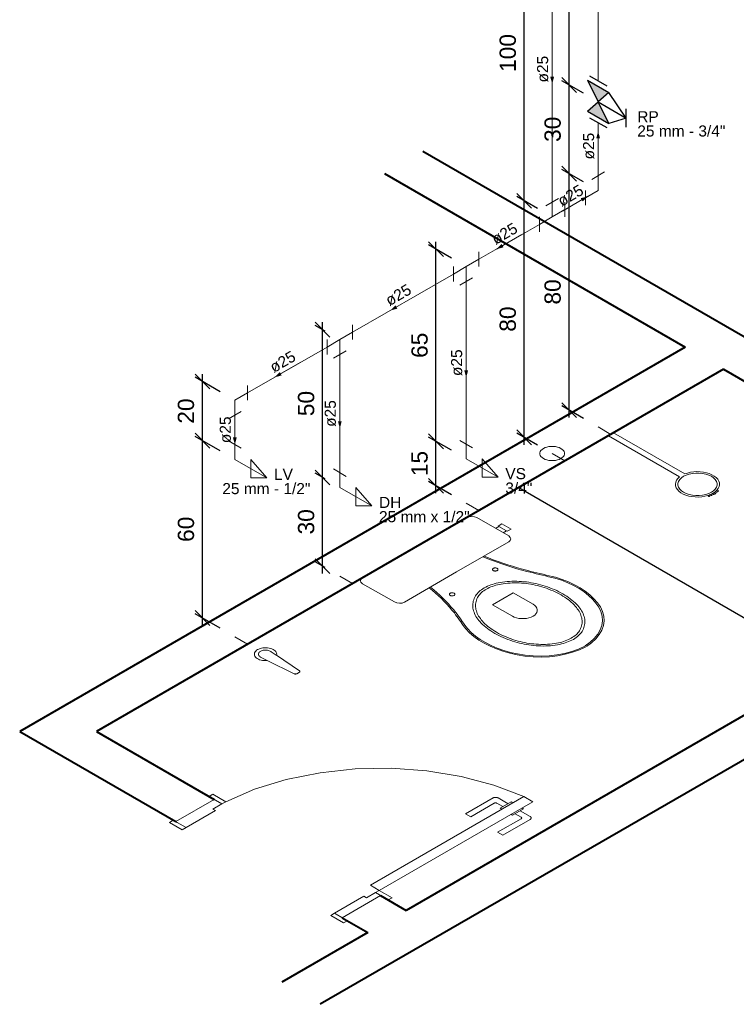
# Model space of a CAD drawing. Header units: millimetres. Extents: x 26 to 1362, y 24 to 358.
# Tile 132 of 256: x 644 to 653, y 307 to 321. Entities that reach past the tile are written whole.
import ezdxf

# ---------------------------------------------------------------- set-up
doc = ezdxf.new("R2010")
doc.units = ezdxf.units.MM
doc.linetypes.add('HIDDEN2', pattern=[4.7625, 3.175, -1.5875])
for name, color, linetype, lineweight in [('AF-Condutos', 4, 'Continuous', 5), ('AF-Conexões', 9, 'Continuous', 5), ('AF-Sentido conduto', 9, 'Continuous', 5), ('AF-Textos conduto', 7, 'Continuous', 5), ('Cotas', 1, 'Continuous', 5), ('MB_ALVENARIA', 7, 'Continuous', 40), ('MB_ESQUADRIA', 7, 'Continuous', 5), ('MB_MOBILIÁRIO', 8, 'Continuous', 13), ('Nível 1', 7, 'Continuous', 5), ('Texto da cota', 7, 'Continuous', 5), ('Textos', 7, 'Continuous', 5)]:
    doc.layers.add(name, color=color, linetype=linetype, lineweight=lineweight)
for name, color, linetype in [('ARQ-PISO', 8, 'Continuous'), ('Simbolos', 5, 'Continuous'), ('Simbolos_int', 2, 'Continuous')]:
    doc.layers.add(name, color=color, linetype=linetype)
doc.styles.add('arial', font='arial.ttf')
doc.styles.get("Standard").update_dxf_attribs({"font": 'arial.ttf'})
doc.dimstyles.new('UM_25.000000', dxfattribs={"dimtxt": 0.18, "dimasz": 0.2, "dimexe": 0.1, "dimexo": 0.2, "dimgap": 0, "dimtad": 1, "dimtih": 1, "dimtoh": 1, "dimdec": 1, "dimlfac": 25, "dimzin": 0, "dimdsep": 46, "dimtxsty": 'Standard', "dimcen": 0.09, "dimdle": 0.1, "dimadec": 1, "dimazin": 2, "dimtfac": 1, "dimtdec": 4, "dimtofl": 0, "dimtmove": 0, "dimatfit": 3, "dimfxl": 1, "dimtolj": 1, "dimarcsym": 0})

# ---------------------------------------------------------------- blocks, each defined once
blk = doc.blocks.new('_Oblique')
at = {"color": 0, "linetype": 'ByBlock', "lineweight": -2}
blk.add_line((-0.5, -0.5), (0.5, 0.5), dxfattribs=at)
blk = doc.blocks.new('*D271')
at = {"layer": 'Cotas', "color": 0, "lineweight": -2, "transparency": 16777216}
for p, q in [((645.994, 312.479), (645.994, 315.079)), ((646.233, 314.841), (645.894, 315.037)), ((646.233, 312.441), (645.894, 312.637))]:
    blk.add_line(p, q, dxfattribs=at)
at = {"layer": 'DEFPOINTS', "color": 0, "transparency": 16777216}
for p in [(645.994, 314.979), (646.433, 314.726), (646.433, 312.326)]:
    blk.add_point(p, dxfattribs=at)
at = {"layer": 'Cotas', "color": 0, "lineweight": -2, "transparency": 16777216, "xscale": 0.2, "yscale": 0.2, "zscale": 0.2}
for p, rotation in [((645.994, 314.979), 90), ((645.994, 312.579), 270)]:
    blk.add_blockref('_Oblique', p, dxfattribs=dict(at, rotation=rotation))
blk = doc.blocks.new('*D272')
at = {"layer": 'Cotas', "color": 0, "lineweight": -2, "transparency": 16777216}
for p, q in [((645.994, 314.879), (645.994, 315.879)), ((646.233, 315.641), (645.894, 315.837)), ((646.233, 314.841), (645.894, 315.037))]:
    blk.add_line(p, q, dxfattribs=at)
at = {"layer": 'DEFPOINTS', "color": 0, "transparency": 16777216}
for p in [(645.994, 315.779), (646.433, 315.526), (646.433, 314.726)]:
    blk.add_point(p, dxfattribs=at)
at = {"layer": 'Cotas', "color": 0, "lineweight": -2, "transparency": 16777216, "xscale": 0.2, "yscale": 0.2, "zscale": 0.2}
for p, rotation in [((645.994, 315.779), 90), ((645.994, 314.979), 270)]:
    blk.add_blockref('_Oblique', p, dxfattribs=dict(at, rotation=rotation))
blk = doc.blocks.new('*D273')
at = {"layer": 'Cotas', "color": 0, "lineweight": -2, "transparency": 16777216}
for p, q in [((647.654, 314.461), (647.52, 314.539)), ((647.62, 313.181), (647.62, 314.581)), ((647.654, 313.261), (647.52, 313.339))]:
    blk.add_line(p, q, dxfattribs=at)
at = {"layer": 'DEFPOINTS', "color": 0, "transparency": 16777216}
for p in [(647.62, 314.481), (647.854, 314.346), (647.854, 313.146)]:
    blk.add_point(p, dxfattribs=at)
at = {"layer": 'Cotas', "color": 0, "lineweight": -2, "transparency": 16777216, "xscale": 0.2, "yscale": 0.2, "zscale": 0.2}
for p, rotation in [((647.62, 314.481), 90), ((647.62, 313.281), 270)]:
    blk.add_blockref('_Oblique', p, dxfattribs=dict(at, rotation=rotation))
blk = doc.blocks.new('*D274')
at = {"layer": 'Cotas', "color": 0, "lineweight": -2, "transparency": 16777216}
for p, q in [((647.654, 316.461), (647.52, 316.539)), ((647.62, 314.381), (647.62, 316.581)), ((647.654, 314.461), (647.52, 314.539))]:
    blk.add_line(p, q, dxfattribs=at)
at = {"layer": 'DEFPOINTS', "color": 0, "transparency": 16777216}
for p in [(647.62, 316.481), (647.854, 316.346), (647.854, 314.346)]:
    blk.add_point(p, dxfattribs=at)
at = {"layer": 'Cotas', "color": 0, "lineweight": -2, "transparency": 16777216, "xscale": 0.2, "yscale": 0.2, "zscale": 0.2}
for p, rotation in [((647.62, 316.481), 90), ((647.62, 314.481), 270)]:
    blk.add_blockref('_Oblique', p, dxfattribs=dict(at, rotation=rotation))
blk = doc.blocks.new('*D275')
at = {"layer": 'Cotas', "color": 0, "lineweight": -2, "transparency": 16777216}
for p, q in [((649.155, 314.269), (649.155, 315.069)), ((649.364, 314.848), (649.055, 315.027)), ((649.364, 314.248), (649.055, 314.427))]:
    blk.add_line(p, q, dxfattribs=at)
at = {"layer": 'DEFPOINTS', "color": 0, "transparency": 16777216}
for p in [(649.155, 314.969), (649.564, 314.733), (649.564, 314.133)]:
    blk.add_point(p, dxfattribs=at)
at = {"layer": 'Cotas', "color": 0, "lineweight": -2, "transparency": 16777216, "xscale": 0.2, "yscale": 0.2, "zscale": 0.2}
for p, rotation in [((649.155, 314.969), 90), ((649.155, 314.369), 270)]:
    blk.add_blockref('_Oblique', p, dxfattribs=dict(at, rotation=rotation))
blk = doc.blocks.new('*D276')
at = {"layer": 'Cotas', "color": 0, "lineweight": -2, "transparency": 16777216}
for p, q in [((649.364, 317.448), (649.055, 317.627)), ((649.155, 314.869), (649.155, 317.669)), ((649.364, 314.848), (649.055, 315.027))]:
    blk.add_line(p, q, dxfattribs=at)
at = {"layer": 'DEFPOINTS', "color": 0, "transparency": 16777216}
for p in [(649.155, 317.569), (649.564, 317.333), (649.564, 314.733)]:
    blk.add_point(p, dxfattribs=at)
at = {"layer": 'Cotas', "color": 0, "lineweight": -2, "transparency": 16777216, "xscale": 0.2, "yscale": 0.2, "zscale": 0.2}
for p, rotation in [((649.155, 317.569), 90), ((649.155, 314.969), 270)]:
    blk.add_blockref('_Oblique', p, dxfattribs=dict(at, rotation=rotation))
blk = doc.blocks.new('*D277')
at = {"layer": 'Cotas', "color": 0, "lineweight": -2, "transparency": 16777216}
for p, q in [((650.528, 318.12), (650.249, 318.281)), ((650.349, 314.923), (650.349, 318.323)), ((650.528, 314.92), (650.249, 315.081))]:
    blk.add_line(p, q, dxfattribs=at)
at = {"layer": 'DEFPOINTS', "color": 0, "transparency": 16777216}
for p in [(650.349, 318.223), (650.728, 318.005), (650.728, 314.805)]:
    blk.add_point(p, dxfattribs=at)
at = {"layer": 'Cotas', "color": 0, "lineweight": -2, "transparency": 16777216, "xscale": 0.2, "yscale": 0.2, "zscale": 0.2}
for p, rotation in [((650.349, 318.223), 90), ((650.349, 315.023), 270)]:
    blk.add_blockref('_Oblique', p, dxfattribs=dict(at, rotation=rotation))
blk = doc.blocks.new('*D278')
at = {"layer": 'Cotas', "color": 0, "lineweight": -2, "transparency": 16777216}
for p, q in [((650.528, 322.12), (650.249, 322.281)), ((650.349, 318.123), (650.349, 322.323)), ((650.528, 318.12), (650.249, 318.281))]:
    blk.add_line(p, q, dxfattribs=at)
at = {"layer": 'DEFPOINTS', "color": 0, "transparency": 16777216}
for p in [(650.349, 322.223), (650.728, 322.005), (650.728, 318.005)]:
    blk.add_point(p, dxfattribs=at)
at = {"layer": 'Cotas', "color": 0, "lineweight": -2, "transparency": 16777216, "xscale": 0.2, "yscale": 0.2, "zscale": 0.2}
for p, rotation in [((650.349, 322.223), 90), ((650.349, 318.223), 270)]:
    blk.add_blockref('_Oblique', p, dxfattribs=dict(at, rotation=rotation))
blk = doc.blocks.new('*D280')
at = {"layer": 'Cotas', "color": 0, "lineweight": -2, "transparency": 16777216}
for p, q in [((651.15, 318.479), (650.856, 318.649)), ((650.956, 315.291), (650.956, 318.691)), ((651.15, 315.279), (650.856, 315.449))]:
    blk.add_line(p, q, dxfattribs=at)
at = {"layer": 'DEFPOINTS', "color": 0, "transparency": 16777216}
for p in [(650.956, 318.591), (651.35, 318.364), (651.35, 315.164)]:
    blk.add_point(p, dxfattribs=at)
at = {"layer": 'Cotas', "color": 0, "lineweight": -2, "transparency": 16777216, "xscale": 0.2, "yscale": 0.2, "zscale": 0.2}
for p, rotation in [((650.956, 318.591), 90), ((650.956, 315.391), 270)]:
    blk.add_blockref('_Oblique', p, dxfattribs=dict(at, rotation=rotation))
blk = doc.blocks.new('*D281')
at = {"layer": 'Cotas', "color": 0, "lineweight": -2, "transparency": 16777216}
for p, q in [((651.15, 319.679), (650.856, 319.849)), ((650.956, 318.491), (650.956, 319.891)), ((651.15, 318.479), (650.856, 318.649))]:
    blk.add_line(p, q, dxfattribs=at)
at = {"layer": 'DEFPOINTS', "color": 0, "transparency": 16777216}
for p in [(650.956, 319.791), (651.35, 319.564), (651.35, 318.364)]:
    blk.add_point(p, dxfattribs=at)
at = {"layer": 'Cotas', "color": 0, "lineweight": -2, "transparency": 16777216, "xscale": 0.2, "yscale": 0.2, "zscale": 0.2}
for p, rotation in [((650.956, 319.791), 90), ((650.956, 318.591), 270)]:
    blk.add_blockref('_Oblique', p, dxfattribs=dict(at, rotation=rotation))
blk = doc.blocks.new('*D282')
at = {"layer": 'Cotas', "color": 0, "lineweight": -2, "transparency": 16777216}
for p, q in [((651.15, 323.679), (650.856, 323.849)), ((650.956, 319.691), (650.956, 323.891)), ((651.15, 319.679), (650.856, 319.849))]:
    blk.add_line(p, q, dxfattribs=at)
at = {"layer": 'DEFPOINTS', "color": 0, "transparency": 16777216}
for p in [(650.956, 323.791), (651.35, 323.564), (651.35, 319.564)]:
    blk.add_point(p, dxfattribs=at)
at = {"layer": 'Cotas', "color": 0, "lineweight": -2, "transparency": 16777216, "xscale": 0.2, "yscale": 0.2, "zscale": 0.2}
for p, rotation in [((650.956, 323.791), 90), ((650.956, 319.791), 270)]:
    blk.add_blockref('_Oblique', p, dxfattribs=dict(at, rotation=rotation))

msp = doc.modelspace()

# ---------------------------------------------------------------- hatches: boundary and pattern name
at = {"layer": 'AF-Sentido conduto', "linetype": 'Continuous'}
for points in [[(650.7276, 319.8049), (650.7535, 319.9015), (650.7017, 319.9015)], [(651.3495, 319.164), (651.3236, 319.0674), (651.3754, 319.0674)], [(651.2118, 318.2844), (651.1152, 318.2585), (651.1411, 318.2137)], [(649.9725, 317.5689), (650.0691, 317.5948), (650.0432, 317.6397)], [(648.5357, 316.7394), (648.6323, 316.7653), (648.6064, 316.8101)], [(646.9704, 315.8357), (647.067, 315.8616), (647.0411, 315.9064)], [(649.5638, 315.833), (649.5897, 315.9296), (649.5379, 315.9296)], [(647.854, 315.1458), (647.8799, 315.2424), (647.8281, 315.2424)], [(646.4332, 314.9255), (646.459, 315.0221), (646.4073, 315.0221)]]:
    msp.add_hatch(color=256, dxfattribs=at).paths.add_polyline_path(points)
at = {"layer": 'Simbolos', "linetype": 'Continuous'}
for points in [[(651.2043, 319.8578), (651.4953, 319.6898), (651.3501, 319.5636)], [(651.3501, 319.5636), (651.2043, 319.4378), (651.4953, 319.2698)]]:
    msp.add_hatch(color=256, dxfattribs=at).paths.add_polyline_path(points)

# ---------------------------------------------------------------- linework, layer by layer
at = {"layer": 'AF-Condutos'}
for p, q in [((651.3495, 319.8468), (651.3495, 323.364)), ((650.7276, 321.7221), (650.7276, 318.2049)), ((651.3495, 318.564), (651.3495, 319.2812)), ((650.9008, 318.1049), (651.1763, 318.264)), ((650.5544, 317.9049), (649.737, 317.433)), ((649.3906, 317.233), (648.0272, 316.4458)), ((649.5638, 317.133), (649.5638, 314.933)), ((647.6808, 316.2458), (646.6064, 315.6255)), ((647.854, 316.1458), (647.854, 314.5458)), ((646.4332, 315.3255), (646.4332, 314.9255))]:
    msp.add_line(p, q, dxfattribs=at)
at = {"layer": 'AF-Conexões'}
for p, q in [((651.4361, 318.614), (651.2629, 318.514)), ((651.3495, 318.364), (651.3495, 318.564)), ((650.8142, 318.2549), (650.641, 318.1549)), ((651.1763, 318.364), (651.1763, 318.164)), ((651.3495, 318.364), (651.1763, 318.264)), ((650.7276, 318.0049), (650.7276, 318.2049)), ((650.9008, 318.0049), (650.9008, 318.2049)), ((650.5544, 318.0049), (650.5544, 317.8049)), ((650.7276, 318.0049), (650.5544, 317.9049)), ((650.7276, 318.0049), (650.9008, 318.1049)), ((649.737, 317.333), (649.737, 317.533)), ((649.3906, 317.333), (649.3906, 317.133)), ((649.5638, 317.333), (649.3906, 317.233)), ((649.5638, 317.333), (649.737, 317.433)), ((649.5638, 317.333), (649.5638, 317.133)), ((649.4772, 317.083), (649.6504, 317.183)), ((648.0272, 316.3458), (648.0272, 316.5458)), ((647.854, 316.3458), (648.0272, 316.4458)), ((647.6808, 316.3458), (647.6808, 316.1458)), ((647.854, 316.3458), (647.6808, 316.2458)), ((647.854, 316.3458), (647.854, 316.1458)), ((647.7674, 316.0958), (647.9406, 316.1958)), ((646.6064, 315.5255), (646.6064, 315.7255)), ((646.4332, 315.5255), (646.6064, 315.6255)), ((646.4332, 315.5255), (646.4332, 315.3255)), ((646.3466, 315.2755), (646.5198, 315.3755)), ((646.3466, 314.9755), (646.5198, 314.8755)), ((646.4332, 314.7255), (646.4332, 314.9255)), ((649.4772, 314.983), (649.6504, 314.883)), ((649.5638, 314.733), (649.5638, 314.933)), ((646.4332, 314.7255), (646.8662, 314.4755)), ((646.8662, 314.4755), (646.6497, 314.7255)), ((646.6497, 314.7255), (646.6497, 314.4755)), ((649.5638, 314.733), (649.9968, 314.483)), ((649.9968, 314.483), (649.7803, 314.733)), ((649.7803, 314.733), (649.7803, 314.483)), ((647.7674, 314.5958), (647.9406, 314.4958)), ((647.854, 314.3458), (647.854, 314.5458)), ((646.6497, 314.4755), (646.8662, 314.4755)), ((649.7803, 314.483), (649.9968, 314.483)), ((647.854, 314.3458), (648.287, 314.0958)), ((648.287, 314.0958), (648.0705, 314.3458)), ((648.0705, 314.3458), (648.0705, 314.0958)), ((648.0705, 314.0958), (648.287, 314.0958))]:
    msp.add_line(p, q, dxfattribs=at)
at = {"layer": 'AF-Sentido conduto'}
for points in [[(650.7276, 320.2049), (650.7276, 319.8049)], [(651.3495, 318.764), (651.3495, 319.164)], [(650.8654, 318.0844), (651.2118, 318.2844)], [(650.3189, 317.7689), (649.9725, 317.5689)], [(648.8821, 316.9394), (648.5357, 316.7394)], [(649.5638, 316.233), (649.5638, 315.833)], [(647.3168, 316.0357), (646.9704, 315.8357)], [(647.854, 315.5458), (647.854, 315.1458)], [(646.4332, 315.3255), (646.4332, 314.9255)]]:
    msp.add_lwpolyline(points, dxfattribs=at)
at = {"layer": 'ARQ-PISO'}
msp.add_lwpolyline([(650.2763, 314.3443), (654.4679, 311.9243)], dxfattribs=at)
at = {"layer": 'MB_ALVENARIA'}
for p, q in [((648.9792, 318.8932), (658.2784, 313.5243)), ((648.4596, 318.5932), (652.528, 316.2443)), ((658.2784, 313.5243), (647.5891, 307.3529)), ((648.2325, 308.3243), (647.0695, 307.6529))]:
    msp.add_line(p, q, dxfattribs=at)
for points in [[(652.528, 316.2443), (643.5213, 311.0443)], [(653.0476, 315.9443), (644.5605, 311.0443)], [(653.0476, 315.9443), (657.2391, 313.5243)], [(657.2391, 313.5243), (648.7521, 308.6243)], [(643.5213, 311.0443), (645.6344, 309.8243)], [(644.5605, 311.0443), (646.154, 310.1243)], [(648.4057, 308.8243), (648.7521, 308.6243)], [(647.8861, 308.5243), (648.2325, 308.3243)]]:
    msp.add_lwpolyline(points, dxfattribs=at)
at = {"layer": 'MB_ESQUADRIA'}
for p, q in [((649.9267, 310.1442), (649.5562, 309.93)), ((649.9267, 310.1442), (649.5562, 309.93)), ((650.1299, 310.0669), (649.9959, 310.1442)), ((650.1299, 310.0669), (649.9959, 310.1442)), ((646.1365, 309.9943), (646.2577, 310.0643)), ((646.1365, 309.9943), (646.2577, 310.0643)), ((646.1365, 309.9943), (646.1711, 309.9743)), ((646.1365, 309.9943), (646.1711, 309.9743)), ((646.2578, 310.0643), (646.1712, 310.1143)), ((646.2578, 310.0643), (646.1712, 310.1143)), ((649.6255, 309.8901), (649.9441, 310.0742)), ((649.6255, 309.8901), (649.9441, 310.0742)), ((649.9787, 310.0742), (650.0606, 310.0269)), ((649.9787, 310.0742), (650.0606, 310.0269)), ((650.1733, 310.0921), (650.0257, 310.0068)), ((650.1733, 310.0921), (650.0257, 310.0068)), ((650.0257, 310.0068), (650.0478, 309.9941)), ((650.0257, 310.0068), (650.0478, 309.9941)), ((650.1954, 310.0794), (650.1733, 310.0921)), ((650.1954, 310.0794), (650.1733, 310.0921)), ((650.3387, 309.9967), (650.1911, 309.9114)), ((650.3387, 309.9967), (650.1911, 309.9114)), ((650.3167, 310.0094), (650.3387, 309.9967)), ((650.3167, 310.0094), (650.3387, 309.9967)), ((646.1712, 309.9743), (645.7726, 309.7444)), ((646.1712, 309.9743), (645.7726, 309.7444)), ((649.5562, 309.93), (649.6255, 309.8901)), ((649.5562, 309.93), (649.6255, 309.8901)), ((649.9894, 309.6802), (650.3079, 309.8643)), ((649.9894, 309.6802), (650.3079, 309.8643)), ((650.4291, 309.8544), (650.0587, 309.6403)), ((650.4291, 309.8544), (650.0587, 309.6403)), ((650.1911, 309.9114), (650.1691, 309.9241)), ((650.1911, 309.9114), (650.1691, 309.9241)), ((650.3079, 309.8843), (650.2259, 309.9316)), ((650.3079, 309.8843), (650.2259, 309.9316)), ((650.2952, 309.9716), (650.4291, 309.8944)), ((650.2952, 309.9716), (650.4291, 309.8944)), ((645.7726, 309.7444), (645.6513, 309.8144)), ((645.7726, 309.7444), (645.6513, 309.8144)), ((650.0587, 309.6403), (649.9894, 309.6802)), ((650.0587, 309.6403), (649.9894, 309.6802)), ((648.1804, 308.8143), (647.7823, 308.5843)), ((648.1804, 308.8143), (647.7823, 308.5843)), ((648.1804, 308.8143), (647.7823, 308.5843)), ((648.1804, 308.8143), (647.7823, 308.5843)), ((648.2151, 308.7944), (648.1804, 308.8143)), ((648.2151, 308.7944), (648.1804, 308.8143)), ((648.2151, 308.7944), (648.1804, 308.8143)), ((648.2151, 308.7944), (648.1804, 308.8143)), ((648.2151, 308.7944), (648.3363, 308.8644)), ((648.2151, 308.7944), (648.3363, 308.8644)), ((648.2151, 308.7944), (648.3363, 308.8644)), ((648.2151, 308.7944), (648.3363, 308.8644)), ((648.3363, 308.8644), (648.423, 308.8144)), ((648.3363, 308.8644), (648.423, 308.8144)), ((648.3363, 308.8644), (648.423, 308.8144)), ((648.3363, 308.8644), (648.423, 308.8144)), ((647.7823, 308.5843), (647.9035, 308.5143)), ((647.7823, 308.5843), (647.9035, 308.5143)), ((647.7823, 308.5843), (647.9035, 308.5143)), ((647.7823, 308.5843), (647.9035, 308.5143))]:
    msp.add_line(p, q, dxfattribs=at)
at = {"layer": 'MB_ESQUADRIA', "linetype": 'HIDDEN2'}
msp.add_lwpolyline([(650.3453, 310.1645), (649.9396, 310.3185), (649.4979, 310.4351), (649.0307, 310.5114), (648.5487, 310.5458), (648.0633, 310.5373), (647.5858, 310.4863), (647.1274, 310.3938), (646.6987, 310.2621), (646.3098, 310.0943)], dxfattribs=at)
msp.add_lwpolyline([(650.3453, 310.1645), (649.9396, 310.3185), (649.4979, 310.4351), (649.0307, 310.5114), (648.5487, 310.5458), (648.0633, 310.5373), (647.5858, 310.4863), (647.1274, 310.3938), (646.6987, 310.2621), (646.3098, 310.0943)], dxfattribs=at)
at = {"layer": 'MB_ESQUADRIA'}
for points in [[(646.154, 310.1243), (645.6344, 309.8243)], [(646.1711, 310.1143), (646.0846, 310.1643), (646.1366, 310.1943), (646.3098, 310.0943), (646.2578, 310.0643), (646.2577, 310.0643)], [(646.1711, 310.1143), (646.0846, 310.1643), (646.1366, 310.1943), (646.3098, 310.0943), (646.2578, 310.0643), (646.2577, 310.0643)], [(650.3453, 310.1645), (648.267, 308.9644), (648.3882, 308.8944), (650.4666, 310.0945), (650.3453, 310.1645)], [(649.9959, 310.1442), (649.9928, 310.1458), (649.9894, 310.1473), (649.9858, 310.1487), (649.982, 310.1498), (649.9781, 310.1508), (649.974, 310.1515), (649.9698, 310.152), (649.9656, 310.1523), (649.9613, 310.1525), (649.957, 310.1523), (649.9528, 310.152), (649.9486, 310.1515), (649.9445, 310.1507), (649.9406, 310.1498), (649.9368, 310.1487), (649.9332, 310.1473), (649.9298, 310.1458), (649.9267, 310.1442)], [(649.9959, 310.1442), (649.9928, 310.1458), (649.9894, 310.1473), (649.9858, 310.1487), (649.982, 310.1498), (649.9781, 310.1508), (649.974, 310.1515), (649.9698, 310.152), (649.9656, 310.1523), (649.9613, 310.1525), (649.957, 310.1523), (649.9528, 310.152), (649.9486, 310.1515), (649.9445, 310.1507), (649.9406, 310.1498), (649.9368, 310.1487), (649.9332, 310.1473), (649.9298, 310.1458), (649.9267, 310.1442)], [(649.9787, 310.0742), (649.9771, 310.075), (649.9754, 310.0758), (649.9736, 310.0764), (649.9717, 310.077), (649.9697, 310.0775), (649.9677, 310.0778), (649.9656, 310.0781), (649.9635, 310.0783), (649.9614, 310.0783), (649.9592, 310.0783), (649.9571, 310.0781), (649.955, 310.0778), (649.953, 310.0775), (649.951, 310.077), (649.9491, 310.0764), (649.9473, 310.0758), (649.9456, 310.075), (649.9441, 310.0742)], [(649.9787, 310.0742), (649.9771, 310.075), (649.9754, 310.0758), (649.9736, 310.0764), (649.9717, 310.077), (649.9697, 310.0775), (649.9677, 310.0778), (649.9656, 310.0781), (649.9635, 310.0783), (649.9614, 310.0783), (649.9592, 310.0783), (649.9571, 310.0781), (649.955, 310.0778), (649.953, 310.0775), (649.951, 310.077), (649.9491, 310.0764), (649.9473, 310.0758), (649.9456, 310.075), (649.9441, 310.0742)], [(650.3079, 309.8643), (650.3106, 309.8662), (650.3128, 309.8684), (650.3142, 309.8707), (650.315, 309.8731), (650.315, 309.8756), (650.3142, 309.878), (650.3128, 309.8803), (650.3106, 309.8825), (650.3079, 309.8843)], [(650.3079, 309.8643), (650.3106, 309.8662), (650.3128, 309.8684), (650.3142, 309.8707), (650.315, 309.8731), (650.315, 309.8756), (650.3142, 309.878), (650.3128, 309.8803), (650.3106, 309.8825), (650.3079, 309.8843)], [(650.4291, 309.8544), (650.432, 309.8562), (650.4346, 309.8582), (650.4369, 309.8602), (650.4389, 309.8624), (650.4405, 309.8647), (650.4418, 309.8671), (650.4427, 309.8695), (650.4433, 309.8719), (650.4435, 309.8744), (650.4433, 309.8768), (650.4427, 309.8793), (650.4418, 309.8817), (650.4405, 309.8841), (650.4389, 309.8863), (650.4369, 309.8885), (650.4346, 309.8906), (650.432, 309.8926), (650.4291, 309.8944)], [(650.4291, 309.8544), (650.432, 309.8562), (650.4346, 309.8582), (650.4369, 309.8602), (650.4389, 309.8624), (650.4405, 309.8647), (650.4418, 309.8671), (650.4427, 309.8695), (650.4433, 309.8719), (650.4435, 309.8744), (650.4433, 309.8768), (650.4427, 309.8793), (650.4418, 309.8817), (650.4405, 309.8841), (650.4389, 309.8863), (650.4369, 309.8885), (650.4346, 309.8906), (650.432, 309.8926), (650.4291, 309.8944)], [(645.7726, 309.7444), (645.7206, 309.7144), (645.5474, 309.8144), (645.5994, 309.8444), (645.6513, 309.8144)], [(645.7726, 309.7444), (645.7206, 309.7144), (645.5474, 309.8144), (645.5994, 309.8444), (645.6513, 309.8144)], [(647.8861, 308.5243), (647.8861, 308.5243), (648.4057, 308.8243)], [(648.4229, 308.8144), (648.5095, 308.7644), (648.5614, 308.7944), (648.3882, 308.8944), (648.3363, 308.8644), (648.3363, 308.8644)], [(648.4229, 308.8144), (648.5095, 308.7644), (648.5614, 308.7944), (648.3882, 308.8944), (648.3363, 308.8644), (648.3363, 308.8644)], [(648.4229, 308.8144), (648.5095, 308.7644), (648.5614, 308.7944), (648.3882, 308.8944), (648.3363, 308.8644), (648.3363, 308.8644)], [(648.4229, 308.8144), (648.5095, 308.7644), (648.5614, 308.7944), (648.3882, 308.8944), (648.3363, 308.8644), (648.3363, 308.8644)], [(647.7823, 308.5843), (647.7303, 308.5543), (647.9035, 308.4543), (647.9555, 308.4843), (647.9035, 308.5143)], [(647.7823, 308.5843), (647.7303, 308.5543), (647.9035, 308.4543), (647.9555, 308.4843), (647.9035, 308.5143)], [(647.7823, 308.5843), (647.7303, 308.5543), (647.9035, 308.4543), (647.9555, 308.4843), (647.9035, 308.5143)], [(647.7823, 308.5843), (647.7303, 308.5543), (647.9035, 308.4543), (647.9555, 308.4843), (647.9035, 308.5143)]]:
    msp.add_lwpolyline(points, dxfattribs=at)
at = {"layer": 'MB_MOBILIÁRIO'}
for p, q in [((651.4883, 315.0441), (651.5576, 315.0841)), ((652.5211, 314.5279), (651.5576, 315.0841)), ((652.4518, 314.4879), (651.4883, 315.0441)), ((652.9271, 314.2534), (652.9047, 314.2664)), ((652.9271, 314.2534), (652.9047, 314.2664)), ((652.9838, 314.3005), (652.958, 314.3082)), ((652.834, 314.2361), (652.8472, 314.2218)), ((649.5709, 313.9371), (648.16, 313.1225)), ((646.9265, 312.1225), (646.9945, 312.0766)), ((646.7915, 312.0446), (646.8711, 312.0052)), ((646.8711, 312.0052), (647.2366, 311.8246)), ((646.9984, 312.0777), (647.3074, 311.8655)), ((647.3061, 311.8463), (647.2699, 311.8254))]:
    msp.add_line(p, q, dxfattribs=at)
for points in [[(652.5066, 314.2797), (652.542, 314.2625), (652.5821, 314.2492), (652.6255, 314.2401), (652.671, 314.2354), (652.7172, 314.2354), (652.7627, 314.2401), (652.8062, 314.2492), (652.8462, 314.2625), (652.8816, 314.2797), (652.9113, 314.3001), (652.9344, 314.3232), (652.9503, 314.3483), (652.9583, 314.3746), (652.9583, 314.4013), (652.9503, 314.4276), (652.9344, 314.4526), (652.9113, 314.4757), (652.8816, 314.4962), (652.8462, 314.5133), (652.8062, 314.5267), (652.7627, 314.5358), (652.7172, 314.5404), (652.671, 314.5404), (652.6255, 314.5358), (652.5821, 314.5267), (652.542, 314.5133), (652.5066, 314.4962), (652.4769, 314.4757), (652.4538, 314.4526), (652.438, 314.4276), (652.43, 314.4013), (652.43, 314.3746), (652.438, 314.3483), (652.4538, 314.3232), (652.4769, 314.3001), (652.5066, 314.2797)], [(652.958, 314.3082), (652.9755, 314.3317), (652.9868, 314.3563), (652.9917, 314.3817), (652.99, 314.4072), (652.9819, 314.4322), (652.9673, 314.4563), (652.9468, 314.4789), (652.9207, 314.4995), (652.8896, 314.5176), (652.8543, 314.5329), (652.8154, 314.545), (652.7738, 314.5536), (652.7305, 314.5586), (652.6863, 314.5598), (652.6424, 314.5572), (652.5996, 314.551), (652.5588, 314.5411), (652.5211, 314.5279)], [(652.4518, 314.4879), (652.4288, 314.466), (652.4117, 314.4424), (652.4008, 314.4176), (652.3964, 314.3922), (652.3986, 314.3666), (652.4074, 314.3416), (652.4224, 314.3175), (652.4435, 314.295), (652.4702, 314.2746), (652.5018, 314.2567), (652.5376, 314.2417), (652.5769, 314.2299), (652.6188, 314.2216), (652.6624, 314.217), (652.7067, 314.2162), (652.7507, 314.2191), (652.7934, 314.2258), (652.834, 314.2361)], [(652.834, 314.2361), (652.8512, 314.2419), (652.8677, 314.2482), (652.8834, 314.2552), (652.8983, 314.2628), (652.9123, 314.2709), (652.9253, 314.2796), (652.9373, 314.2887), (652.9482, 314.2983), (652.958, 314.3082)], [(652.9271, 314.2534), (652.9174, 314.251), (652.908, 314.2483), (652.8988, 314.2453), (652.89, 314.242), (652.8814, 314.2384), (652.8733, 314.2346), (652.8655, 314.2305), (652.8581, 314.2261), (652.8511, 314.2216)], [(652.9842, 314.2982), (652.976, 314.2941), (652.9682, 314.2898), (652.9608, 314.2852), (652.9539, 314.2804), (652.9475, 314.2754), (652.9416, 314.2701), (652.9362, 314.2647), (652.9314, 314.2591), (652.9271, 314.2534)], [(652.9842, 314.2982), (652.9844, 314.2983), (652.9845, 314.2984), (652.9847, 314.2985), (652.9848, 314.2986), (652.9849, 314.2988), (652.985, 314.2989), (652.985, 314.2991), (652.9851, 314.2992), (652.985, 314.2994), (652.985, 314.2995), (652.9849, 314.2997), (652.9848, 314.2998), (652.9847, 314.2999), (652.9846, 314.3001), (652.9844, 314.3002), (652.9842, 314.3003), (652.984, 314.3004), (652.9838, 314.3005)], [(652.8472, 314.2218), (652.8473, 314.2217), (652.8475, 314.2215), (652.8477, 314.2214), (652.8479, 314.2213), (652.8481, 314.2212), (652.8483, 314.2212), (652.8485, 314.2211), (652.8488, 314.2211), (652.849, 314.2211), (652.8493, 314.2211), (652.8496, 314.2211), (652.8498, 314.2211), (652.8501, 314.2211), (652.8503, 314.2212), (652.8505, 314.2213), (652.8507, 314.2213), (652.8509, 314.2214), (652.8511, 314.2216)], [(649.5709, 313.9371), (649.5709, 313.9371), (649.6032, 313.95), (649.6404, 313.9543), (649.6776, 313.95), (649.7098, 313.9371), (650.1388, 313.6894), (650.1388, 313.6894), (650.1611, 313.6708), (650.1686, 313.6493), (650.1611, 313.6279), (650.1388, 313.6093), (649.4346, 313.2027)], [(650.119, 313.7524), (650.171, 313.7825), (650.109, 313.8183), (650.047, 313.8541), (649.995, 313.824), (650.0049, 313.8183), (649.9603, 313.7925)], [(650.0049, 313.8183), (650.109, 313.7581)], [(650.109, 313.7581), (650.0644, 313.7324)], [(650.119, 313.7524), (650.109, 313.7581)], [(649.7916, 313.406), (649.7916, 313.406), (649.7885, 313.407)], [(649.7916, 313.406), (649.8545, 313.3809), (649.9182, 313.3567), (649.9828, 313.3331), (650.0481, 313.3104), (650.1143, 313.2884), (650.1812, 313.2672), (650.2489, 313.2468), (650.3172, 313.2271), (650.3862, 313.2083)], [(649.805, 313.4169), (649.8675, 313.3921), (649.9308, 313.3679), (649.995, 313.3446), (650.0599, 313.3219), (650.1257, 313.3001), (650.1922, 313.279), (650.2594, 313.2587), (650.3273, 313.2392), (650.396, 313.2205)], [(648.16, 313.1225), (648.16, 313.1225), (648.1377, 313.1039), (648.1327, 313.0838), (648.1401, 313.0624), (648.1625, 313.0437), (648.5915, 312.7961), (648.5915, 312.7961), (648.6237, 312.7832), (648.6609, 312.7789), (648.6956, 312.7817), (648.7278, 312.7946), (649.4346, 313.2027)], [(649.9305, 313.2213), (649.9354, 313.2189), (649.941, 313.217), (649.947, 313.2158), (649.9533, 313.2151), (649.9597, 313.2151), (649.9661, 313.2158), (649.9721, 313.217), (649.9777, 313.2189), (649.9826, 313.2213), (649.9867, 313.2241), (649.9899, 313.2273), (649.9921, 313.2308), (649.9932, 313.2344), (649.9932, 313.2382), (649.9921, 313.2418), (649.9899, 313.2453), (649.9867, 313.2485), (649.9826, 313.2513), (649.9777, 313.2537), (649.9721, 313.2556), (649.9661, 313.2568), (649.9597, 313.2575), (649.9533, 313.2575), (649.947, 313.2568), (649.941, 313.2556), (649.9354, 313.2537), (649.9305, 313.2513), (649.9264, 313.2485), (649.9232, 313.2453), (649.921, 313.2418), (649.9199, 313.2382), (649.9199, 313.2344), (649.921, 313.2308), (649.9232, 313.2273), (649.9264, 313.2241), (649.9305, 313.2213)], [(650.3862, 313.2083), (650.428, 313.1983), (650.4698, 313.1883), (650.5116, 313.1784), (650.5534, 313.1684), (650.5952, 313.1584), (650.637, 313.1485), (650.6788, 313.1385), (650.7206, 313.1286), (650.7624, 313.1186)], [(650.396, 313.2205), (650.4376, 313.2106), (650.4793, 313.2006), (650.521, 313.1906), (650.5627, 313.1807), (650.6044, 313.1707), (650.6461, 313.1608), (650.6878, 313.1509), (650.7295, 313.141), (650.7713, 313.1311)], [(649.809, 312.9865), (649.8292, 312.9975), (649.8505, 313.0079), (649.8727, 313.0176), (649.8958, 313.0266), (649.9197, 313.0349), (649.9444, 313.0423), (649.9698, 313.049), (649.9957, 313.0549), (650.0222, 313.0599), (650.0222, 313.0599), (650.0222, 313.0599), (650.0222, 313.0599), (650.0536, 313.0648), (650.0854, 313.0689), (650.1175, 313.0722), (650.1498, 313.0745), (650.1822, 313.076), (650.2148, 313.0767), (650.2473, 313.0764), (650.2798, 313.0752), (650.3122, 313.0732), (650.3122, 313.0732), (650.3122, 313.0732), (650.3122, 313.0732), (650.3455, 313.0703), (650.3786, 313.0667), (650.4113, 313.0623), (650.4438, 313.0572), (650.4759, 313.0513), (650.5076, 313.0448), (650.5389, 313.0376), (650.5696, 313.0296), (650.5998, 313.021), (650.5998, 313.021), (650.5998, 313.021), (650.5998, 313.021), (650.6331, 313.0107), (650.6657, 312.9996), (650.6978, 312.988), (650.729, 312.9757), (650.7596, 312.9628), (650.7894, 312.9493), (650.8183, 312.9352), (650.8464, 312.9205), (650.8736, 312.9054), (650.8736, 312.9054), (650.8736, 312.9054), (650.8736, 312.9054), (650.8999, 312.8896), (650.9253, 312.8734), (650.9497, 312.8567), (650.9731, 312.8395), (650.9954, 312.8219), (651.0167, 312.8038), (651.0369, 312.7853), (651.056, 312.7665), (651.074, 312.7472), (651.074, 312.7472), (651.074, 312.7472), (651.074, 312.7472), (651.0889, 312.7298), (651.1026, 312.7121), (651.1152, 312.694), (651.1265, 312.6757), (651.1366, 312.6572), (651.1454, 312.6385), (651.153, 312.6195), (651.1593, 312.6004), (651.1644, 312.5812), (651.1644, 312.5812), (651.1644, 312.5812), (651.1644, 312.5812), (651.1679, 312.5625), (651.1699, 312.5438), (651.1703, 312.525), (651.1693, 312.5062), (651.1667, 312.4874), (651.1626, 312.4688), (651.157, 312.4503), (651.1499, 312.4319), (651.1413, 312.4138), (651.1413, 312.4138), (651.1413, 312.4138), (651.1413, 312.4138), (651.1326, 312.3985), (651.1224, 312.3835), (651.1109, 312.3689), (651.0979, 312.3546), (651.0837, 312.3408), (651.0681, 312.3275), (651.0513, 312.3146), (651.0333, 312.3024), (651.0141, 312.2907), (651.0141, 312.2907), (651.0141, 312.2907), (651.0141, 312.2907), (650.9939, 312.2796), (650.9726, 312.2692), (650.9504, 312.2595), (650.9273, 312.2505), (650.9034, 312.2423), (650.8787, 312.2348), (650.8534, 312.2282), (650.8274, 312.2223), (650.8009, 312.2173), (650.8009, 312.2173), (650.8009, 312.2173), (650.8009, 312.2173), (650.7695, 312.2123), (650.7377, 312.2082), (650.7057, 312.205), (650.6734, 312.2026), (650.6409, 312.2011), (650.6084, 312.2005), (650.5758, 312.2008), (650.5433, 312.2019), (650.5109, 312.2039), (650.5109, 312.2039), (650.5109, 312.2039), (650.5109, 312.2039), (650.4776, 312.2069), (650.4446, 312.2105), (650.4118, 312.2149), (650.3793, 312.22), (650.3472, 312.2258), (650.3155, 312.2324), (650.2843, 312.2396), (650.2535, 312.2475), (650.2234, 312.2561), (650.2234, 312.2561), (650.2234, 312.2561), (650.2234, 312.2561), (650.1901, 312.2665), (650.1574, 312.2775), (650.1254, 312.2892), (650.0941, 312.3015), (650.0635, 312.3144), (650.0338, 312.3279), (650.0048, 312.342), (649.9767, 312.3566), (649.9495, 312.3718), (649.9495, 312.3718), (649.9495, 312.3718), (649.9495, 312.3718), (649.9232, 312.3875), (649.8978, 312.4037), (649.8734, 312.4205), (649.8501, 312.4376), (649.8277, 312.4553), (649.8064, 312.4734), (649.7862, 312.4918), (649.7671, 312.5107), (649.7491, 312.5299), (649.7491, 312.5299), (649.7491, 312.5299), (649.7491, 312.5299), (649.7342, 312.5473), (649.7205, 312.5651), (649.708, 312.5831), (649.6966, 312.6014), (649.6866, 312.62), (649.6777, 312.6387), (649.6701, 312.6576), (649.6638, 312.6767), (649.6587, 312.6959), (649.6587, 312.6959), (649.6587, 312.6959), (649.6587, 312.6959), (649.6552, 312.7146), (649.6533, 312.7334), (649.6528, 312.7522), (649.6539, 312.771), (649.6564, 312.7897), (649.6605, 312.8084), (649.6662, 312.8269), (649.6733, 312.8453), (649.6818, 312.8634), (649.6818, 312.8634), (649.6818, 312.8634), (649.6818, 312.8634), (649.6905, 312.8787), (649.7007, 312.8937), (649.7122, 312.9083), (649.7252, 312.9225), (649.7395, 312.9364), (649.755, 312.9497), (649.7718, 312.9625), (649.7898, 312.9748), (649.809, 312.9865), (649.809, 312.9865), (649.809, 312.9865)], [(649.8371, 312.9702), (649.8561, 312.9806), (649.8759, 312.9903), (649.8967, 312.9994), (649.9183, 313.0078), (649.9407, 313.0155), (649.9638, 313.0224), (649.9875, 313.0287), (650.0117, 313.0342), (650.0365, 313.0389), (650.0365, 313.0389), (650.0365, 313.0389), (650.0365, 313.0389), (650.0662, 313.0436), (650.0964, 313.0474), (650.1267, 313.0505), (650.1573, 313.0527), (650.1881, 313.0542), (650.2189, 313.0547), (650.2498, 313.0545), (650.2806, 313.0534), (650.3112, 313.0515), (650.3112, 313.0515), (650.3112, 313.0515), (650.3112, 313.0515), (650.343, 313.0487), (650.3745, 313.0452), (650.4058, 313.041), (650.4368, 313.0362), (650.4674, 313.0306), (650.4976, 313.0244), (650.5274, 313.0175), (650.5567, 313.0099), (650.5855, 313.0017), (650.5855, 313.0017), (650.5855, 313.0017), (650.5855, 313.0017), (650.6175, 312.9918), (650.6488, 312.9812), (650.6795, 312.97), (650.7096, 312.9582), (650.7389, 312.9458), (650.7674, 312.9329), (650.7952, 312.9193), (650.8222, 312.9053), (650.8483, 312.8907), (650.8483, 312.8907), (650.8483, 312.8907), (650.8483, 312.8907), (650.8735, 312.8756), (650.8979, 312.8601), (650.9213, 312.844), (650.9437, 312.8276), (650.9651, 312.8106), (650.9856, 312.7933), (651.005, 312.7756), (651.0233, 312.7575), (651.0405, 312.739), (651.0405, 312.739), (651.0405, 312.739), (651.0405, 312.739), (651.0547, 312.7224), (651.0678, 312.7055), (651.0798, 312.6883), (651.0906, 312.6708), (651.1002, 312.6531), (651.1087, 312.6352), (651.1159, 312.6172), (651.1219, 312.599), (651.1267, 312.5806), (651.1267, 312.5806), (651.1267, 312.5806), (651.1267, 312.5806), (651.1301, 312.5629), (651.1319, 312.5452), (651.1324, 312.5274), (651.1314, 312.5096), (651.1289, 312.4918), (651.125, 312.4741), (651.1197, 312.4566), (651.113, 312.4392), (651.1049, 312.422), (651.1049, 312.422), (651.1049, 312.422), (651.1049, 312.422), (651.0967, 312.4077), (651.0872, 312.3937), (651.0764, 312.38), (651.0643, 312.3667), (651.051, 312.3538), (651.0364, 312.3413), (651.0207, 312.3293), (651.0039, 312.3179), (650.986, 312.3069), (650.986, 312.3069), (650.986, 312.3069), (650.986, 312.3069), (650.9671, 312.2966), (650.9472, 312.2869), (650.9264, 312.2778), (650.9048, 312.2694), (650.8824, 312.2617), (650.8594, 312.2547), (650.8356, 312.2485), (650.8114, 312.243), (650.7866, 312.2383), (650.7866, 312.2383), (650.7866, 312.2383), (650.7866, 312.2383), (650.7569, 312.2336), (650.7268, 312.2297), (650.6964, 312.2267), (650.6658, 312.2244), (650.635, 312.223), (650.6042, 312.2224), (650.5734, 312.2227), (650.5426, 312.2238), (650.5119, 312.2257), (650.5119, 312.2257), (650.5119, 312.2257), (650.5119, 312.2257), (650.4802, 312.2284), (650.4486, 312.2319), (650.4173, 312.2361), (650.3864, 312.241), (650.3557, 312.2465), (650.3255, 312.2528), (650.2957, 312.2597), (650.2664, 312.2672), (650.2376, 312.2754), (650.2376, 312.2754), (650.2376, 312.2754), (650.2376, 312.2754), (650.2056, 312.2854), (650.1743, 312.296), (650.1436, 312.3072), (650.1136, 312.319), (650.0843, 312.3314), (650.0557, 312.3443), (650.0279, 312.3578), (650.001, 312.3719), (649.9748, 312.3864), (649.9748, 312.3864), (649.9748, 312.3864), (649.9748, 312.3864), (649.9496, 312.4015), (649.9253, 312.4171), (649.9019, 312.4331), (649.8794, 312.4496), (649.858, 312.4665), (649.8376, 312.4839), (649.8182, 312.5016), (649.7998, 312.5197), (649.7826, 312.5381), (649.7826, 312.5381), (649.7826, 312.5381), (649.7826, 312.5381), (649.7684, 312.5548), (649.7553, 312.5717), (649.7433, 312.5889), (649.7325, 312.6064), (649.7229, 312.624), (649.7145, 312.6419), (649.7072, 312.66), (649.7012, 312.6782), (649.6964, 312.6965), (649.6964, 312.6965), (649.6964, 312.6965), (649.6964, 312.6965), (649.6931, 312.7142), (649.6912, 312.732), (649.6907, 312.7498), (649.6918, 312.7676), (649.6942, 312.7854), (649.6981, 312.803), (649.7034, 312.8206), (649.7101, 312.8379), (649.7183, 312.8551), (649.7183, 312.8551), (649.7183, 312.8551), (649.7183, 312.8551), (649.7264, 312.8694), (649.7359, 312.8834), (649.7467, 312.8971), (649.7588, 312.9104), (649.7721, 312.9234), (649.7867, 312.9358), (649.8024, 312.9478), (649.8192, 312.9593), (649.8371, 312.9702), (649.8371, 312.9702), (649.8371, 312.9702)], [(651.3573, 312.7261), (651.3193, 312.7813), (651.2734, 312.8344), (651.2197, 312.8851), (651.1588, 312.9329), (651.0911, 312.9776), (651.017, 313.0188), (650.9372, 313.0562), (650.8521, 313.0896), (650.7624, 313.1186)], [(651.3793, 312.7305), (651.34, 312.7867), (651.2927, 312.8408), (651.2377, 312.8924), (651.1754, 312.9412), (651.1062, 312.9868), (651.0307, 313.0288), (650.9493, 313.0671), (650.8626, 313.1012), (650.7713, 313.1311)], [(649.4036, 312.6476), (649.3712, 312.6872), (649.3374, 312.7264), (649.3023, 312.7652), (649.2658, 312.8036), (649.2279, 312.8416), (649.1888, 312.8791), (649.1483, 312.9161), (649.1065, 312.9527), (649.0634, 312.9888)], [(649.0824, 312.9965), (649.0824, 312.9965), (649.0806, 312.9983)], [(649.4247, 312.6532), (649.3921, 312.6931), (649.3581, 312.7325), (649.3228, 312.7716), (649.286, 312.8102), (649.248, 312.8484), (649.2085, 312.8862), (649.1678, 312.9234), (649.1258, 312.9602), (649.0824, 312.9965)], [(649.3478, 312.8848), (649.3527, 312.8824), (649.3582, 312.8806), (649.3643, 312.8793), (649.3706, 312.8787), (649.377, 312.8787), (649.3833, 312.8793), (649.3894, 312.8806), (649.3949, 312.8824), (649.3998, 312.8848), (649.404, 312.8877), (649.4072, 312.8909), (649.4094, 312.8944), (649.4105, 312.898), (649.4105, 312.9017), (649.4094, 312.9054), (649.4072, 312.9088), (649.404, 312.9121), (649.3998, 312.9149), (649.3949, 312.9173), (649.3894, 312.9191), (649.3833, 312.9204), (649.377, 312.921), (649.3706, 312.921), (649.3643, 312.9204), (649.3582, 312.9191), (649.3527, 312.9173), (649.3478, 312.9149), (649.3436, 312.9121), (649.3404, 312.9088), (649.3382, 312.9054), (649.3371, 312.9017), (649.3371, 312.898), (649.3382, 312.8944), (649.3404, 312.8909), (649.3436, 312.8877), (649.3478, 312.8848)], [(650.4686, 312.766), (650.2008, 312.9206), (650.0594, 312.839)], [(650.1884, 312.6042), (649.9206, 312.7588), (650.0619, 312.8404)], [(649.5801, 312.436), (649.5629, 312.4602), (649.5456, 312.4843), (649.5284, 312.5084), (649.5112, 312.5326), (649.4939, 312.5567), (649.4766, 312.5808), (649.4593, 312.605), (649.442, 312.6291), (649.4247, 312.6532)], [(650.1884, 312.6042), (650.2148, 312.5914), (650.2448, 312.5814), (650.2772, 312.5746), (650.3112, 312.5712), (650.3458, 312.5712), (650.3798, 312.5746), (650.4122, 312.5814), (650.4421, 312.5914), (650.4686, 312.6042), (650.4908, 312.6195), (650.5081, 312.6368), (650.5199, 312.6555), (650.5259, 312.6751), (650.5259, 312.6951), (650.5199, 312.7147), (650.5081, 312.7335), (650.4908, 312.7507), (650.4686, 312.766)], [(651.1728, 312.2019), (651.2405, 312.2505), (651.2977, 312.3034), (651.3435, 312.3598), (651.3775, 312.419), (651.399, 312.4801), (651.4077, 312.5423), (651.4036, 312.6046), (651.3868, 312.6661), (651.3573, 312.7261)], [(651.1901, 312.1929), (651.2594, 312.2427), (651.3181, 312.297), (651.3651, 312.3549), (651.3999, 312.4156), (651.422, 312.4782), (651.431, 312.542), (651.4268, 312.6059), (651.4095, 312.669), (651.3793, 312.7305)], [(649.5586, 312.4309), (649.5414, 312.455), (649.5242, 312.4791), (649.507, 312.5032), (649.4898, 312.5272), (649.4726, 312.5513), (649.4554, 312.5754), (649.4381, 312.5995), (649.4209, 312.6235), (649.4036, 312.6476)], [(649.5586, 312.4309), (649.6103, 312.3782), (649.6694, 312.3281), (649.7357, 312.2811), (649.8085, 312.2375), (649.8874, 312.1976), (649.9719, 312.1616), (650.0613, 312.1298), (650.155, 312.1025), (650.2523, 312.0799)], [(649.5801, 312.436), (649.6304, 312.3842), (649.6882, 312.3351), (649.753, 312.289), (649.8244, 312.2463), (649.9018, 312.2072), (649.9846, 312.172), (650.0724, 312.141), (650.1644, 312.1145), (650.26, 312.0926)], [(646.9984, 312.0777), (646.9999, 312.0898), (646.9984, 312.1018), (646.994, 312.1137), (646.9869, 312.125), (646.9771, 312.1357), (646.9649, 312.1456), (646.9504, 312.1543), (646.9339, 312.1618), (646.9159, 312.1679), (646.8965, 312.1726), (646.8762, 312.1756), (646.8554, 312.177), (646.8344, 312.1767), (646.8137, 312.1747), (646.7937, 312.1712), (646.7748, 312.166), (646.7572, 312.1594), (646.7414, 312.1515), (646.7276, 312.1423), (646.7162, 312.1322), (646.7073, 312.1212), (646.7011, 312.1097), (646.6977, 312.0977), (646.6972, 312.0857), (646.6996, 312.0736), (646.7049, 312.0619), (646.7129, 312.0507), (646.7235, 312.0403), (646.7365, 312.0308), (646.7516, 312.0224), (646.7686, 312.0154), (646.7871, 312.0097), (646.8068, 312.0056), (646.8273, 312.0031), (646.8483, 312.0022), (646.8692, 312.0031)], [(646.9265, 312.1225), (646.9186, 312.128), (646.9095, 312.1328), (646.8995, 312.137), (646.8886, 312.1404), (646.8771, 312.1429), (646.8651, 312.1446), (646.8528, 312.1454), (646.8405, 312.1452), (646.8283, 312.1442), (646.8164, 312.1423), (646.805, 312.1395), (646.7944, 312.1359), (646.7846, 312.1315), (646.7759, 312.1265), (646.7683, 312.1208), (646.7621, 312.1147), (646.7573, 312.1081), (646.7539, 312.1013), (646.7521, 312.0942), (646.7519, 312.0871), (646.7532, 312.08), (646.7562, 312.0731), (646.7606, 312.0664), (646.7664, 312.0601), (646.7736, 312.0543), (646.782, 312.0491), (646.7915, 312.0446)], [(650.2523, 312.0799), (650.3589, 312.0624), (650.4682, 312.0525), (650.5789, 312.05), (650.6893, 312.0552), (650.7978, 312.068), (650.903, 312.088), (651.0032, 312.1152), (651.0972, 312.1491), (651.1835, 312.1891)], [(650.26, 312.0926), (650.3639, 312.0756), (650.4705, 312.0658), (650.5784, 312.0634), (650.686, 312.0685), (650.7918, 312.0809), (650.8944, 312.1005), (650.9921, 312.127), (651.0837, 312.16), (651.1679, 312.1991)], [(647.3061, 311.8463), (647.3087, 311.8481), (647.3108, 311.8501), (647.3123, 311.8523), (647.3131, 311.8546), (647.3133, 311.8569), (647.3127, 311.8592), (647.3116, 311.8615), (647.3098, 311.8636), (647.3074, 311.8655)], [(647.2366, 311.8246), (647.2399, 311.8233), (647.2436, 311.8222), (647.2474, 311.8216), (647.2515, 311.8213), (647.2555, 311.8213), (647.2595, 311.8218), (647.2633, 311.8227), (647.2668, 311.8239), (647.2699, 311.8254)]]:
    msp.add_lwpolyline(points, dxfattribs=at)
at = {"layer": 'Nível 1'}
for p, q in [((651.5227, 315.064), (651.3495, 315.164)), ((650.9008, 314.7049), (650.7276, 314.8049)), ((649.737, 314.033), (649.5638, 314.133)), ((648.0272, 313.0458), (647.854, 313.1458)), ((646.6064, 312.2255), (646.4332, 312.3255))]:
    msp.add_line(p, q, dxfattribs=at)
msp.add_lwpolyline([(650.6091, 314.7365), (650.6315, 314.7257), (650.6568, 314.7172), (650.6842, 314.7115), (650.713, 314.7085), (650.7422, 314.7085), (650.771, 314.7115), (650.7984, 314.7172), (650.8237, 314.7257), (650.8461, 314.7365), (650.8649, 314.7494), (650.8795, 314.764), (650.8894, 314.7799), (650.8945, 314.7965), (650.8945, 314.8133), (650.8894, 314.8299), (650.8795, 314.8458), (650.8649, 314.8604), (650.8461, 314.8733), (650.8237, 314.8841), (650.7984, 314.8926), (650.771, 314.8983), (650.7422, 314.9013), (650.713, 314.9013), (650.6842, 314.8983), (650.6568, 314.8926), (650.6315, 314.8841), (650.6091, 314.8733), (650.5903, 314.8604), (650.5757, 314.8458), (650.5657, 314.8299), (650.5607, 314.8133), (650.5607, 314.7965), (650.5657, 314.7799), (650.5757, 314.764), (650.5903, 314.7494), (650.6091, 314.7365)], dxfattribs=at)
at = {"layer": 'Simbolos'}
for p, q in [((651.2043, 319.8578), (651.3501, 319.5636)), ((651.2043, 319.8578), (651.4953, 319.6898)), ((651.4953, 319.6898), (651.3495, 319.564)), ((651.7304, 319.344), (651.4953, 319.6898)), ((651.2043, 319.4378), (651.3501, 319.5636)), ((651.3501, 319.5636), (651.7304, 319.344)), ((651.4953, 319.2698), (651.3501, 319.5636)), ((651.7304, 319.218), (651.7304, 319.47)), ((651.2043, 319.4378), (651.4953, 319.2698)), ((651.7304, 319.344), (651.4953, 319.2698))]:
    msp.add_line(p, q, dxfattribs=at)
at = {"layer": 'Simbolos_int'}
for p, q in [((651.2328, 319.9141), (651.4656, 319.7797)), ((651.2328, 319.3485), (651.4656, 319.2141))]:
    msp.add_line(p, q, dxfattribs=at)

# ---------------------------------------------------------------- texts
at = {"layer": 'AF-Textos conduto', "char_height": 0.15, "width": 0.723721, "attachment_point": 8, "line_spacing_factor": 0.6, "style": 'arial'}
for insert, rotation in [((650.6771, 320.0049), 90.00021), ((651.299, 318.964), 90.00021), ((651.0133, 318.2282), 30.00007), ((650.1205, 317.7127), 30.00007), ((648.6837, 316.8831), 30.00007), ((647.1183, 315.9794), 30.00007), ((649.5133, 316.033), 90.00021), ((647.8035, 315.3458), 90.00021), ((646.3827, 315.1255), 90.00021)]:
    msp.add_mtext('ø25', dxfattribs=dict(at, insert=insert, rotation=rotation))
at = {"layer": 'Texto da cota', "char_height": 0.22, "attachment_point": 8, "rotation": 90.00021, "line_spacing_factor": 0.9, "style": 'arial'}
for s, insert, width in [('100', (650.239, 320.2235), 1.041074), ('30', (650.8462, 319.1911), 0.707383), ('80', (650.8462, 316.9911), 0.707383), ('80', (650.239, 316.6235), 0.707383), ('65', (649.0453, 316.2689), 0.707383), ('50', (647.5101, 315.4809), 0.707383), ('20', (645.8839, 315.3791), 0.707383), ('15', (649.0453, 314.6689), 0.707383), ('30', (647.5101, 313.8809), 0.707383), ('60', (645.8839, 313.7791), 0.707383)]:
    msp.add_mtext(s, dxfattribs=dict(at, insert=insert, width=width))
at = {"layer": 'Textos', "char_height": 0.15, "attachment_point": 7, "line_spacing_factor": 0.6, "style": 'arial'}
for s, insert, width in [('RP', (651.8791, 319.2865), 0.583447), ('25 mm - 3/4"', (651.8791, 319.0915), 2.389775), ('VS', (650.0934, 314.4555), 0.560273), ('LV', (646.9628, 314.448), 0.513721), ('25 mm - 1/2"', (646.263, 314.253), 2.389775), ('3/4"', (650.0934, 314.2605), 0.732949), ('DH', (648.3836, 314.0683), 0.606621), ('25 mm x 1/2"', (648.3836, 313.8733), 2.459912)]:
    msp.add_mtext(s, dxfattribs=dict(at, insert=insert, width=width))

# ---------------------------------------------------------------- dimensions: what is measured, and where the dimension line sits
at = {"layer": 'Cotas'}
for base, p1, p2, picture, middle in [((650.9562, 323.7911), (651.3495, 319.564), (651.3495, 323.564), '*D282', (650.7362, 321.7911)), ((650.349, 322.2235), (650.7276, 318.0049), (650.7276, 322.0049), '*D278', (650.129, 320.2235)), ((650.9562, 319.7911), (651.3495, 318.364), (651.3495, 319.564), '*D281', (650.7362, 319.1911)), ((650.9562, 318.5911), (651.3495, 315.164), (651.3495, 318.364), '*D280', (650.7362, 316.9911)), ((650.349, 318.2235), (650.7276, 314.8049), (650.7276, 318.0049), '*D277', (650.129, 316.6235)), ((649.1553, 317.5689), (649.5638, 314.733), (649.5638, 317.333), '*D276', (648.9353, 316.2689)), ((647.6201, 316.4809), (647.854, 314.3458), (647.854, 316.3458), '*D274', (647.4001, 315.4809)), ((645.9939, 315.7791), (646.4332, 314.7255), (646.4332, 315.5255), '*D272', (645.7739, 315.3791)), ((645.9939, 314.9791), (646.4332, 312.3255), (646.4332, 314.7255), '*D271', (645.7739, 313.7791)), ((649.1553, 314.9689), (649.5638, 314.133), (649.5638, 314.733), '*D275', (648.9353, 314.6689)), ((647.6201, 314.4809), (647.854, 313.1458), (647.854, 314.3458), '*D273', (647.4001, 313.8809))]:
    dim = msp.add_linear_dim(base=base, p1=p1, p2=p2, angle=90, text=' ', dimstyle='UM_25.000000', override={"dimtxt": 0.22, "dimasz": 0.2, "dimexe": 0.1, "dimexo": 0.2, "dimtad": 1, "dimtih": 0, "dimtoh": 0, "dimdec": 1, "dimlfac": 25, "dimzin": 8, "dimtxsty": 'arial', "dimblk": 'Oblique', "dimblk1": 'Oblique', "dimblk2": 'Oblique', "dimsah": 1, "dimdle": 0.1, "dimse1": 0, "dimse2": 0, "dimclrt": 256, "dimadec": 1, "dimazin": 3, "dimtmove": 2, "dimldrblk": 'Oblique'}, dxfattribs=at)
    dim.commit()
    dim.dimension.update_dxf_attribs({"geometry": picture, "text_midpoint": middle, "dimtype": 160, "text_rotation": 90})

doc.saveas('drawing.dxf')
